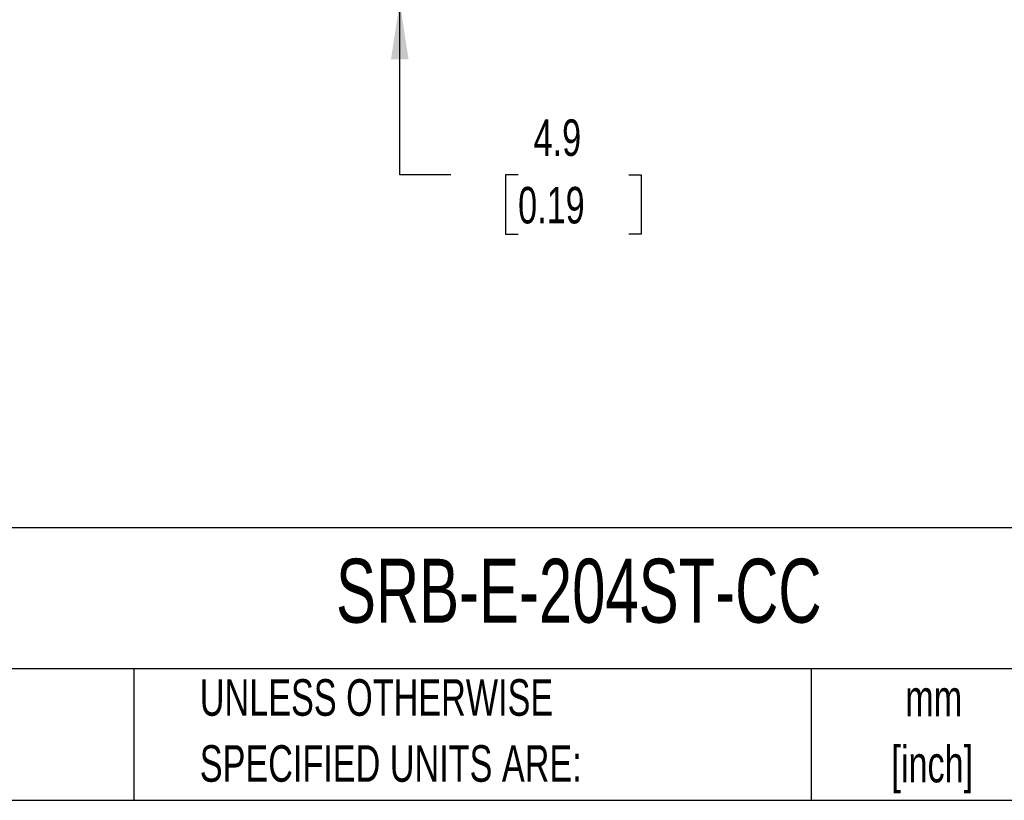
# Model space of a CAD drawing. Header units: millimetres. Extents: x 10 to 410, y 10 to 314.
# Tile 9 of 25: x 236 to 321, y 10 to 77. Entities that reach past the tile are written whole.
import ezdxf

# ---------------------------------------------------------------- set-up
doc = ezdxf.new("R2010")
doc.units = ezdxf.units.MM
doc.header["$LTSCALE"] = 1.5
doc.layers.add('DIMENSIONS', color=140, linetype='Continuous', lineweight=25)
doc.layers.add('TEXT', color=140, linetype='Continuous', lineweight=25)
doc.styles.add('SLDTEXTSTYLE0', font='TXT', dxfattribs={"width": 0.7})
doc.dimstyles.new('SLDDIMSTYLE1', dxfattribs={"dimtxt": 3.237012, "dimasz": 4.953, "dimexe": 0, "dimexo": 0.0625, "dimgap": 0.809253, "dimtad": 0, "dimtih": 1, "dimtoh": 1, "dimrnd": 1e-09, "dimzin": 12, "dimdsep": 46, "dimtxsty": 'SLDTEXTSTYLE0', "dimsah": 1, "dimcen": 0.09, "dimadec": 0, "dimazin": 3, "dimtfac": 1, "dimtmove": 0, "dimatfit": 0, "dimfxl": 0, "dimfrac": 2, "dimtolj": 1, "dimtzin": 12, "dimarcsym": 0})

# ---------------------------------------------------------------- blocks, each defined once
blk = doc.blocks.new('_D_5')
at = {"layer": 'DIMENSIONS'}
for p, q in [((268.789, 83.731), (268.789, 93.256)), ((258.901, 83.731), (273.551, 83.732)), ((263.227, 78.877), (273.552, 78.878)), ((268.789, 63.877), (268.789, 78.877)), ((273.242, 63.877), (268.789, 63.877)), ((279.077, 63.877), (277.99, 63.877)), ((277.99, 63.877), (277.99, 58.732)), ((288.696, 63.877), (289.783, 63.877)), ((289.783, 63.877), (289.783, 58.732)), ((277.99, 58.732), (279.077, 58.732)), ((289.783, 58.732), (288.696, 58.732))]:
    blk.add_line(p, q, dxfattribs=at)
for points in [[(268.789, 83.731), (269.55, 88.685), (268.026, 88.684)], [(268.789, 78.877), (268.028, 73.924), (269.552, 73.924)]]:
    blk.add_solid(points, dxfattribs=at)
at = {"layer": 'DIMENSIONS', "char_height": 3.175, "attachment_point": 1, "style": 'SLDTEXTSTYLE0'}
for s, insert in [('4.9', (280.424, 68.694)), ('0.19', (279.077, 62.825))]:
    blk.add_mtext(s, dxfattribs=dict(at, insert=insert))

msp = doc.modelspace()

# ---------------------------------------------------------------- linework, layer by layer
at = {"layer": 'TEXT'}
for p, q in [((409.575, 33.189), (9.525, 33.189)), ((409.575, 20.955), (9.525, 20.955)), ((245.67, 20.955), (245.67, 9.525)), ((304.536, 20.955), (304.536, 9.525)), ((9.525, 9.525), (409.575, 9.525))]:
    msp.add_line(p, q, dxfattribs=at)

# ---------------------------------------------------------------- texts
at = {"layer": 'TEXT', "style": 'SLDTEXTSTYLE0'}
for s, insert, char_height, attachment_point in [('SRB-E-204ST-CC', (263.253, 30.514), 5.55625, 1), ('UNLESS OTHERWISE', (251.412, 20.046), 3.175, 1), ('mm', (315.196, 19.994), 3.175, 2), ('SPECIFIED UNITS ARE:', (251.412, 14.313), 3.175, 1), ('[inch]', (315.07, 14.26), 3.175, 2)]:
    msp.add_mtext(s, dxfattribs=dict(at, insert=insert, char_height=char_height, attachment_point=attachment_point))

# ---------------------------------------------------------------- dimensions: what is measured, and where the dimension line sits
at = {"layer": 'DIMENSIONS'}
dim = msp.add_linear_dim(base=(268.789, 83.731), p1=(261.322, 78.877), p2=(256.996, 83.731), angle=270.00433, dimstyle='SLDDIMSTYLE1', dxfattribs=at)
dim.commit()
dim.dimension.update_dxf_attribs({"geometry": '_D_5', "text_midpoint": (268.79, 63.877), "dimtype": 160})

doc.saveas('drawing.dxf')
